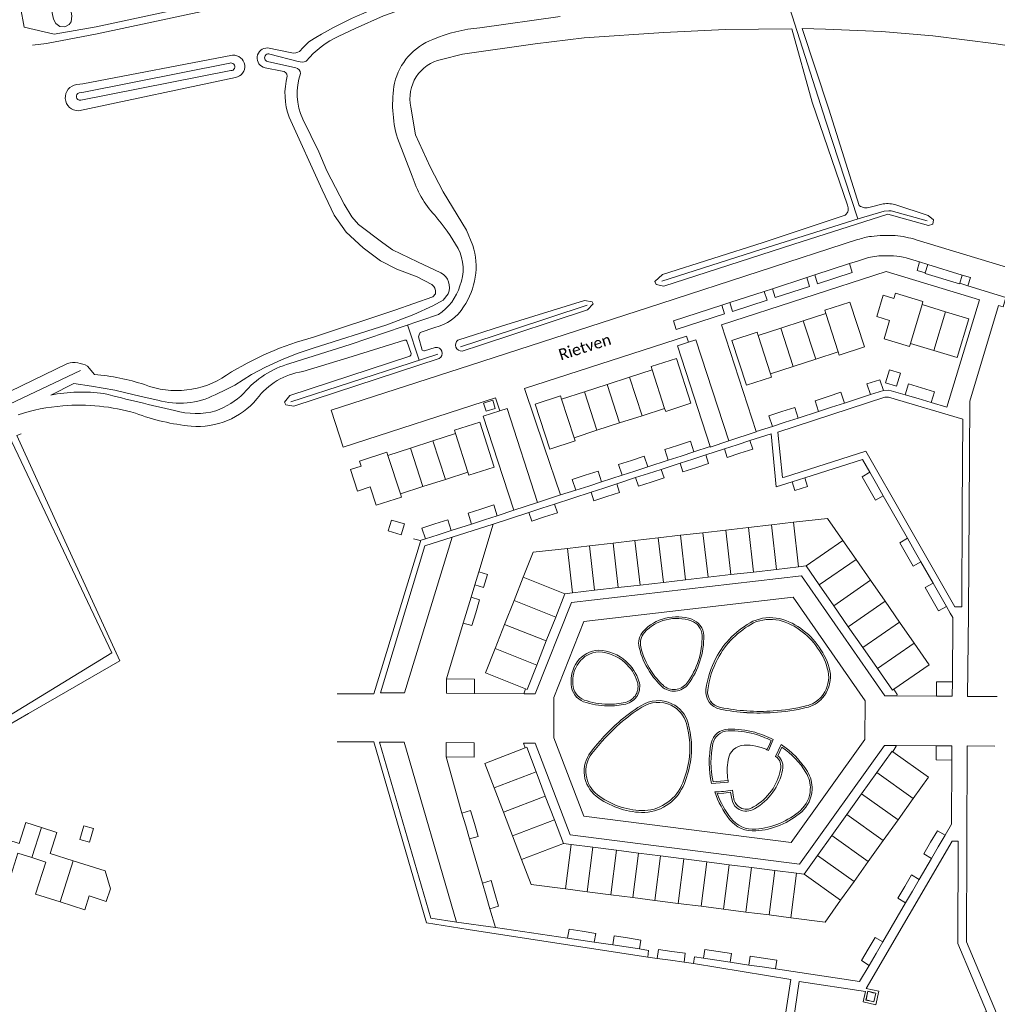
# Model space of a CAD drawing. Extents: x 177628 to 188968, y 384226 to 390673.
# Tile 51 of 256: x 181457 to 181675, y 385872 to 386091. Entities that reach past the tile are written whole.
import ezdxf

# ---------------------------------------------------------------- set-up
doc = ezdxf.new("R2010")
doc.units = 0
for name, color, linetype, lineweight in [('B01_T', 14, 'Continuous', 9), ('B02_T', 14, 'Continuous', 9), ('B07_D', 14, 'Continuous', 9), ('B14_F', 14, 'Continuous', 9), ('Q06_F', 253, 'BESCH', 9), ('T01_T', 253, 'Continuous', 9), ('T03_T', 253, 'Continuous', 9), ('T05_F', 253, 'Continuous', 9), ('T07_F', 253, 'Continuous', 9), ('T09_F', 253, 'Continuous', 9), ('T22_D', 253, 'Continuous', 9), ('V00_T', 8, 'Continuous', 9), ('W01_F', 253, 'Continuous', 9), ('Z06', 7, 'Continuous', 9)]:
    doc.layers.add(name, color=color, linetype=linetype, lineweight=lineweight)
doc.styles.add('Legend', font='calibri.ttf')
doc.linetypes.add('BESCH', pattern='A,2,[7,TOPOCAD.SHX,S=0.2,R=0,X=0,Y=0],2', length=4)

msp = doc.modelspace()

# ---------------------------------------------------------------- linework, layer by layer
at = {"layer": 'B01_T', "linetype": 'Continuous'}
for points in [[(181657.88, 386027.516), (181658.099, 386028.229), (181651.994, 386030.075), (181651.644, 386028.917), (181649.25, 386029.648), (181647.794, 386024.884), (181650.673, 386024.004), (181649.428, 386019.879), (181655.066, 386018.185), (181655.284, 386018.896)], [(181636.466, 386025.558), (181636.226, 386026.267), (181641.852, 386028.08), (181645.081, 386018.112), (181639.476, 386016.287), (181639.25, 386016.987)], [(181663.103, 386025.935), (181657.88, 386027.516)], [(181631.455, 386023.927), (181636.466, 386025.558)], [(181668.327, 386024.353), (181663.103, 386025.935)], [(181626.443, 386022.297), (181631.455, 386023.927)], [(181660.498, 386017.329), (181665.734, 386015.756), (181668.327, 386024.353)], [(181615.582, 386019.556), (181621.186, 386021.385), (181621.422, 386020.663)], [(181621.422, 386020.663), (181626.443, 386022.297)], [(181624.202, 386012.098), (181624.426, 386011.403), (181618.818, 386009.592), (181615.582, 386019.556)], [(181655.284, 386018.896), (181660.498, 386017.329)], [(181639.25, 386016.987), (181634.238, 386015.359)], [(181603.227, 386015.556), (181597.588, 386013.746), (181597.82, 386013.022)], [(181600.616, 386004.432), (181600.842, 386003.738), (181606.458, 386005.569), (181603.227, 386015.556)], [(181634.238, 386015.359), (181629.226, 386013.73)], [(181597.82, 386013.022), (181592.806, 386011.398)], [(181629.226, 386013.73), (181624.202, 386012.098)], [(181587.793, 386009.774), (181582.77, 386008.147)], [(181592.806, 386011.398), (181587.793, 386009.774)], [(181582.77, 386008.147), (181577.661, 386006.492)], [(181577.661, 386006.492), (181577.429, 386007.207), (181571.815, 386005.381), (181575.05, 385995.388), (181580.674, 385997.209), (181580.451, 385997.906)], [(181595.597, 386002.808), (181600.616, 386004.432)], [(181554.076, 385998.832), (181553.837, 385999.548), (181559.463, 386001.371), (181562.694, 385991.365), (181557.078, 385989.558), (181556.849, 385990.267)], [(181585.557, 385999.558), (181590.583, 386001.185)], [(181590.583, 386001.185), (181595.597, 386002.808)], [(181549.061, 385997.212), (181554.076, 385998.832)], [(181580.451, 385997.906), (181585.557, 385999.558)], [(181544.046, 385995.593), (181549.061, 385997.212)], [(181530.709, 385990.792), (181533.086, 385991.565), (181532.715, 385992.701), (181538.776, 385994.689), (181539.013, 385993.967)], [(181539.013, 385993.967), (181544.046, 385995.593)], [(181541.808, 385985.385), (181542.037, 385984.681), (181536.415, 385982.853), (181535.098, 385986.944), (181532.252, 385986.028), (181530.709, 385990.792)], [(181556.849, 385990.267), (181551.83, 385988.638)], [(181551.83, 385988.638), (181546.818, 385987.011)], [(181546.818, 385987.011), (181541.808, 385985.385)], [(181629.259, 385979.078), (181624.38, 385978.515)], [(181640.264, 385975.032), (181636.846, 385979.954), (181629.259, 385979.078)], [(181609.125, 385976.754), (181604.136, 385976.178)], [(181614.225, 385977.342), (181609.125, 385976.754)], [(181619.243, 385977.922), (181614.225, 385977.342)], [(181624.38, 385978.515), (181619.243, 385977.922)], [(181589.132, 385974.446), (181583.86, 385973.837)], [(181593.991, 385975.007), (181589.132, 385974.446)], [(181599.2, 385975.608), (181593.991, 385975.007)], [(181604.136, 385976.178), (181599.2, 385975.608)], [(181643.198, 385970.806), (181640.264, 385975.032)], [(181579.003, 385973.276), (181571.36, 385972.394), (181569.168, 385966.862)], [(181583.86, 385973.837), (181579.003, 385973.276)], [(181646.412, 385966.176), (181643.198, 385970.806)], [(181620.387, 385968.012), (181615.368, 385967.435)], [(181625.524, 385968.603), (181620.387, 385968.012)], [(181630.403, 385969.164), (181625.524, 385968.603)], [(181632.092, 385969.358), (181630.403, 385969.164)], [(181635.026, 385965.132), (181632.092, 385969.358)], [(181569.168, 385966.862), (181567.108, 385961.661)], [(181600.343, 385965.708), (181595.133, 385965.109)], [(181605.279, 385966.275), (181600.343, 385965.708)], [(181610.268, 385966.849), (181605.279, 385966.275)], [(181615.368, 385967.435), (181610.268, 385966.849)], [(181649.646, 385961.518), (181646.412, 385966.176)], [(181585.002, 385963.944), (181580.145, 385963.385)], [(181590.274, 385964.55), (181585.002, 385963.944)], [(181595.133, 385965.109), (181590.274, 385964.55)], [(181638.24, 385960.502), (181635.026, 385965.132)], [(181567.108, 385961.661), (181565, 385956.341)], [(181578.438, 385963.189), (181576.378, 385957.989)], [(181580.145, 385963.385), (181578.438, 385963.189)], [(181652.881, 385956.859), (181649.646, 385961.518)], [(181641.474, 385955.845), (181638.24, 385960.502)], [(181576.378, 385957.989), (181574.27, 385952.669)], [(181565, 385956.341), (181562.877, 385950.983)], [(181644.709, 385951.186), (181641.474, 385955.845)], [(181656.12, 385952.194), (181652.881, 385956.859)], [(181574.27, 385952.669), (181572.147, 385947.31)], [(181562.877, 385950.983), (181560.734, 385945.573), (181569.642, 385942.014)], [(181647.948, 385946.52), (181644.709, 385951.186)], [(181651.592, 385941.908), (181659.466, 385947.375), (181656.12, 385952.194)], [(181569.642, 385942.014), (181569.993, 385941.874), (181572.147, 385947.31)], [(181647.948, 385946.52), (181651.294, 385941.701), (181651.592, 385941.908)], [(181562.678, 385919.966), (181560.602, 385925.401), (181569.56, 385928.853)], [(181569.56, 385928.853), (181569.919, 385928.991), (181572.003, 385923.527)], [(181647.797, 385923.381), (181651.206, 385928.161), (181651.397, 385928.025)], [(181651.397, 385928.025), (181659.313, 385922.378), (181655.908, 385917.6)], [(181572.003, 385923.527), (181574.057, 385918.143)], [(181644.429, 385918.659), (181647.797, 385923.381)], [(181564.734, 385914.583), (181562.678, 385919.966)], [(181574.057, 385918.143), (181576.079, 385912.841)], [(181641.119, 385914.019), (181644.429, 385918.659)], [(181655.908, 385917.6), (181652.541, 385912.877)], [(181566.759, 385909.282), (181564.734, 385914.583)], [(181637.808, 385909.379), (181641.119, 385914.019)], [(181461.933, 385911.158), (181458.502, 385912.243), (181457.018, 385907.552), (181451.865, 385909.182)], [(181469.026, 385903.758), (181463.9, 385905.379), (181465.382, 385910.067), (181461.933, 385911.158)], [(181576.079, 385912.841), (181578.085, 385907.582)], [(181652.541, 385912.877), (181649.233, 385908.235)], [(181568.767, 385904.023), (181566.759, 385909.282)], [(181634.633, 385904.927), (181637.808, 385909.379)], [(181578.085, 385907.582), (181579.791, 385907.364)], [(181579.791, 385907.364), (181584.631, 385906.747)], [(181584.631, 385906.747), (181589.886, 385906.077)], [(181649.233, 385908.235), (181645.925, 385903.594)], [(181448.967, 385900.017), (181454.448, 385898.284), (181456.708, 385905.432), (181459.812, 385904.451)], [(181459.812, 385904.451), (181462.915, 385903.469), (181460.654, 385896.319), (181466.127, 385894.588)], [(181589.886, 385906.077), (181594.768, 385905.454)], [(181594.768, 385905.454), (181599.688, 385904.826)], [(181599.688, 385904.826), (181604.882, 385904.164)], [(181631.653, 385900.749), (181634.633, 385904.927)], [(181469.026, 385903.758), (181476.112, 385901.517), (181477.277, 385897.528), (181476.385, 385894.705), (181472.565, 385895.913), (181471.599, 385892.858), (181466.127, 385894.588)], [(181578.526, 385897.473), (181570.896, 385898.449), (181568.767, 385904.023)], [(181604.882, 385904.164), (181610.038, 385903.506)], [(181610.038, 385903.506), (181614.989, 385902.875)], [(181614.989, 385902.875), (181619.947, 385902.242)], [(181619.947, 385902.242), (181625.113, 385901.583)], [(181645.925, 385903.594), (181642.751, 385899.141)], [(181625.113, 385901.583), (181629.943, 385900.967)], [(181629.943, 385900.967), (181631.653, 385900.749)], [(181642.751, 385899.141), (181639.772, 385894.962)], [(181578.526, 385897.473), (181583.366, 385896.853)], [(181583.366, 385896.853), (181588.621, 385896.181)], [(181588.621, 385896.181), (181593.502, 385895.557)], [(181593.502, 385895.557), (181598.422, 385894.928)], [(181598.422, 385894.928), (181603.615, 385894.263)], [(181603.615, 385894.263), (181608.771, 385893.604)], [(181608.771, 385893.604), (181613.722, 385892.97)], [(181628.676, 385891.058), (181636.295, 385890.083), (181639.772, 385894.962)], [(181613.722, 385892.97), (181618.68, 385892.336)], [(181618.68, 385892.336), (181623.846, 385891.675)], [(181623.846, 385891.675), (181628.676, 385891.058)]]:
    msp.add_lwpolyline(points, dxfattribs=at)
at = {"layer": 'B02_T', "linetype": 'Continuous'}
for points in [[(181649.776, 386010.115), (181652.206, 386009.378), (181653.08, 386012.264), (181650.649, 386013), (181649.776, 386010.115)], [(181649.292, 386008.425), (181648.515, 386010.812), (181645.615, 386009.871)], [(181645.615, 386009.871), (181646.406, 386007.486)], [(181657.745, 386009.013), (181654.853, 386009.883), (181654.13, 386007.479)], [(181640.624, 386005.618), (181639.848, 386008.005), (181636.976, 386007.072)], [(181646.406, 386007.486), (181649.292, 386008.425)], [(181654.13, 386007.479), (181657.022, 386006.609)], [(181659.914, 386005.739), (181660.637, 386008.143), (181657.745, 386009.013)], [(181636.976, 386007.072), (181634.104, 386006.138), (181634.879, 386003.751)], [(181637.752, 386004.685), (181640.624, 386005.618)], [(181657.022, 386006.609), (181659.914, 386005.739)], [(181626.696, 386003.732), (181623.822, 386002.806), (181624.591, 386000.417)], [(181630.341, 386002.269), (181629.571, 386004.658), (181626.696, 386003.732)], [(181634.879, 386003.751), (181637.752, 386004.685)], [(181624.591, 386000.417), (181627.466, 386001.343)], [(181627.466, 386001.343), (181630.341, 386002.269)], [(181603.497, 385996.195), (181606.375, 385997.125), (181607.138, 385994.738)], [(181616.747, 385996.332), (181613.896, 385995.402)], [(181619.598, 385997.261), (181616.747, 385996.332)], [(181617.367, 385994.43), (181620.22, 385995.36), (181619.598, 385997.261)], [(181601.394, 385992.877), (181600.62, 385995.265), (181603.497, 385996.195)], [(181607.138, 385994.738), (181604.266, 385993.807)], [(181613.896, 385995.402), (181614.516, 385993.501), (181617.367, 385994.43)], [(181591.139, 385989.53), (181590.35, 385991.913), (181593.22, 385992.865)], [(181593.22, 385992.865), (181596.089, 385993.816), (181596.861, 385991.425)], [(181604.266, 385993.807), (181601.394, 385992.877)], [(181606.908, 385993.136), (181604.053, 385992.215)], [(181604.053, 385992.215), (181604.667, 385990.312), (181607.522, 385991.233)], [(181609.762, 385994.057), (181606.908, 385993.136)], [(181607.522, 385991.233), (181610.377, 385992.154), (181609.762, 385994.057)], [(181582.948, 385989.551), (181585.825, 385990.486), (181586.594, 385988.084)], [(181594, 385990.477), (181591.139, 385989.53)], [(181596.861, 385991.425), (181594, 385990.477)], [(181594.166, 385989.018), (181597.021, 385989.938)], [(181597.021, 385989.938), (181599.875, 385990.857)], [(181599.875, 385990.857), (181600.488, 385988.953), (181597.634, 385988.034)], [(181646.29, 385990.217), (181644.551, 385989.229), (181646.033, 385986.622)], [(181647.772, 385987.611), (181646.29, 385990.217)], [(181580.849, 385986.218), (181580.071, 385988.615), (181582.948, 385989.551)], [(181586.594, 385988.084), (181583.722, 385987.151)], [(181589.951, 385987.628), (181587.099, 385986.692)], [(181587.723, 385984.792), (181590.571, 385985.727), (181589.951, 385987.628)], [(181597.634, 385988.034), (181594.777, 385987.114), (181594.166, 385989.018)], [(181628.96, 385988.049), (181629.578, 385986.147), (181632.431, 385987.075), (181631.808, 385988.975)], [(181631.808, 385988.975), (181628.96, 385988.049)], [(181649.253, 385985.004), (181647.772, 385987.611)], [(181583.722, 385987.151), (181580.849, 385986.218)], [(181587.099, 385986.692), (181584.247, 385985.756)], [(181584.247, 385985.756), (181584.871, 385983.856), (181587.723, 385984.792)], [(181646.033, 385986.622), (181647.516, 385984.012), (181649.253, 385985.004)], [(181559.736, 385982.026), (181556.86, 385981.103), (181557.638, 385978.692)], [(181563.386, 385980.541), (181562.611, 385982.949), (181559.736, 385982.026)], [(181573.272, 385982.192), (181570.419, 385981.262)], [(181570.419, 385981.262), (181571.039, 385979.36), (181573.892, 385980.29)], [(181576.125, 385983.122), (181573.272, 385982.192)], [(181573.892, 385980.29), (181576.743, 385981.22), (181576.125, 385983.122)], [(181539.105, 385977.16), (181542.021, 385976.281), (181542.737, 385978.7), (181539.822, 385979.563), (181539.105, 385977.16)], [(181553.125, 385977.23), (181552.353, 385979.629), (181549.476, 385978.702)], [(181557.638, 385978.692), (181560.512, 385979.617)], [(181560.512, 385979.617), (181563.386, 385980.541)], [(181549.476, 385978.702), (181546.6, 385977.774), (181547.378, 385975.38)], [(181550.252, 385976.305), (181553.125, 385977.23)], [(181547.378, 385975.38), (181550.252, 385976.305)], [(181654.666, 385975.512), (181652.928, 385974.523), (181654.409, 385971.919)], [(181656.147, 385972.908), (181654.666, 385975.512)], [(181657.629, 385970.303), (181656.147, 385972.908)], [(181654.409, 385971.919), (181655.894, 385969.308), (181657.629, 385970.303)], [(181558.377, 385965.175), (181560.289, 385964.59), (181561.168, 385967.458), (181559.254, 385968.04)], [(181559.254, 385968.04), (181558.377, 385965.175)], [(181660.341, 385965.566), (181658.604, 385964.575), (181660.09, 385961.969)], [(181661.828, 385962.959), (181660.341, 385965.566)], [(181557.535, 385962.414), (181556.658, 385959.535)], [(181558.572, 385958.953), (181559.443, 385961.813), (181557.535, 385962.414)], [(181660.09, 385961.969), (181661.576, 385959.363), (181663.314, 385960.353)], [(181663.314, 385960.353), (181661.828, 385962.959)], [(181556.658, 385959.535), (181555.782, 385956.656)], [(181555.782, 385956.656), (181557.695, 385956.074), (181558.572, 385958.953)], [(181558.294, 385940.989), (181552.051, 385941.035), (181552.061, 385944.214)], [(181552.061, 385944.214), (181558.311, 385944.194), (181558.294, 385940.989)], [(181661.111, 385940.39), (181661.13, 385943.57), (181664.645, 385943.545)], [(181664.645, 385943.545), (181664.622, 385940.369), (181661.111, 385940.39)], [(181551.975, 385926.874), (181558.225, 385926.829), (181558.248, 385930.029), (181551.998, 385930.052), (181551.975, 385926.874)], [(181664.53, 385926.164), (181661.014, 385926.178), (181661.027, 385929.352)], [(181661.027, 385929.352), (181661.027, 385929.358), (181664.534, 385929.34), (181664.53, 385926.164)], [(181558.286, 385912.053), (181557.441, 385914.933), (181555.523, 385914.367)], [(181555.523, 385914.367), (181556.367, 385911.49)], [(181471.411, 385911.542), (181470.515, 385908.483), (181472.607, 385907.874), (181473.497, 385910.929), (181471.411, 385911.542)], [(181556.367, 385911.49), (181557.212, 385908.613)], [(181557.212, 385908.613), (181559.131, 385909.176), (181558.286, 385912.053)], [(181663.025, 385909.427), (181661.3, 385910.44), (181659.78, 385907.852)], [(181661.505, 385906.839), (181663.025, 385909.427)], [(181659.78, 385907.852), (181658.262, 385905.266), (181659.986, 385904.251)], [(181659.986, 385904.251), (181661.505, 385906.839)], [(181657.268, 385899.564), (181655.543, 385900.576), (181654.024, 385897.987)], [(181562.828, 385896.477), (181561.982, 385899.361), (181560.066, 385898.788)], [(181560.066, 385898.788), (181560.908, 385895.915)], [(181654.024, 385897.987), (181652.507, 385895.401), (181654.231, 385894.387)], [(181655.75, 385896.976), (181657.268, 385899.564)], [(181560.908, 385895.915), (181561.751, 385893.041)], [(181561.751, 385893.041), (181563.67, 385893.604), (181562.828, 385896.477)], [(181654.231, 385894.387), (181655.75, 385896.976)], [(181582.285, 385888.046), (181579.344, 385888.505), (181578.988, 385886.536)], [(181584.964, 385885.603), (181585.273, 385887.579), (181582.285, 385888.046)], [(181592.357, 385886.557), (181589.394, 385887.008), (181589.088, 385885.032)], [(181578.988, 385886.536), (181581.976, 385886.069)], [(181581.976, 385886.069), (181584.964, 385885.603)], [(181589.088, 385885.032), (181592.057, 385884.58)], [(181592.057, 385884.58), (181595.025, 385884.129)], [(181595.025, 385884.129), (181595.326, 385886.106), (181592.357, 385886.557)], [(181649.174, 385885.685), (181647.448, 385886.696), (181645.919, 385884.084)], [(181647.644, 385883.073), (181649.174, 385885.685)], [(181602.229, 385883.576), (181599.262, 385883.995), (181598.976, 385882.015)], [(181604.924, 385881.177), (181605.203, 385883.157), (181602.229, 385883.576)], [(181612.519, 385883.577), (181609.555, 385884.025), (181609.251, 385882.048)], [(181615.189, 385881.151), (181615.488, 385883.129), (181612.519, 385883.577)], [(181622.581, 385882.078), (181619.618, 385882.521), (181619.314, 385880.544)], [(181645.919, 385884.084), (181644.416, 385881.518), (181646.115, 385880.462)], [(181646.115, 385880.462), (181647.644, 385883.073)], [(181598.976, 385882.015), (181601.95, 385881.596)], [(181601.95, 385881.596), (181604.924, 385881.177)], [(181609.251, 385882.048), (181612.22, 385881.6)], [(181612.22, 385881.6), (181615.189, 385881.151)], [(181619.314, 385880.544), (181622.285, 385880.1)], [(181625.256, 385879.655), (181625.552, 385881.633), (181622.581, 385882.078)], [(181622.285, 385880.1), (181625.256, 385879.655)], [(181645.835, 385874.687), (181646.973, 385874.385), (181647.63, 385874.289), (181647.194, 385872.33), (181646.568, 385872.528), (181645.397, 385872.731), (181645.835, 385874.687)], [(181645.421, 385872.763), (181645.853, 385874.697), (181647.619, 385874.298), (181647.194, 385872.375), (181645.421, 385872.763)]]:
    msp.add_lwpolyline(points, dxfattribs=at)
at = {"layer": 'B07_D', "linetype": 'Continuous'}
for points in [[(181657.88, 386027.516), (181655.284, 386018.896)], [(181636.466, 386025.558), (181639.25, 386016.987)], [(181663.103, 386025.935), (181660.498, 386017.329)], [(181631.455, 386023.927), (181634.238, 386015.359)], [(181621.422, 386020.663), (181624.202, 386012.098)], [(181626.443, 386022.297), (181629.226, 386013.73)], [(181597.82, 386013.022), (181600.616, 386004.432)], [(181587.793, 386009.774), (181590.583, 386001.185)], [(181592.806, 386011.398), (181595.597, 386002.808)], [(181582.77, 386008.147), (181585.557, 385999.558)], [(181577.661, 386006.492), (181580.451, 385997.906)], [(181554.076, 385998.832), (181556.849, 385990.267)], [(181549.061, 385997.212), (181551.83, 385988.638)], [(181544.046, 385995.593), (181546.818, 385987.011)], [(181539.013, 385993.967), (181541.808, 385985.385)], [(181629.259, 385979.078), (181630.403, 385969.164)], [(181609.125, 385976.754), (181610.268, 385966.849)], [(181614.225, 385977.342), (181615.368, 385967.435)], [(181619.243, 385977.922), (181620.387, 385968.012)], [(181624.38, 385978.515), (181625.524, 385968.603)], [(181589.132, 385974.446), (181590.274, 385964.55)], [(181593.991, 385975.007), (181595.133, 385965.109)], [(181599.2, 385975.608), (181600.343, 385965.708)], [(181604.136, 385976.178), (181605.279, 385966.275)], [(181640.264, 385975.032), (181632.092, 385969.358)], [(181579.003, 385973.276), (181580.145, 385963.385)], [(181583.86, 385973.837), (181585.002, 385963.944)], [(181643.198, 385970.806), (181635.026, 385965.132)], [(181569.168, 385966.862), (181578.438, 385963.189)], [(181646.412, 385966.176), (181638.24, 385960.502)], [(181567.108, 385961.661), (181576.378, 385957.989)], [(181649.646, 385961.518), (181641.474, 385955.845)], [(181565, 385956.341), (181574.27, 385952.669)], [(181652.881, 385956.859), (181644.709, 385951.186)], [(181562.877, 385950.983), (181572.147, 385947.31)], [(181656.12, 385952.194), (181647.948, 385946.52)], [(181562.678, 385919.966), (181572.003, 385923.527)], [(181655.908, 385917.6), (181647.797, 385923.381)], [(181564.734, 385914.583), (181574.057, 385918.143)], [(181652.541, 385912.877), (181644.429, 385918.659)], [(181649.233, 385908.235), (181641.119, 385914.019)], [(181461.933, 385911.158), (181459.812, 385904.451)], [(181566.759, 385909.282), (181576.079, 385912.841)], [(181645.925, 385903.594), (181637.808, 385909.379)], [(181568.767, 385904.023), (181578.085, 385907.582)], [(181578.526, 385897.473), (181579.791, 385907.364)], [(181583.366, 385896.853), (181584.631, 385906.747)], [(181588.621, 385896.181), (181589.886, 385906.077)], [(181593.502, 385895.557), (181594.768, 385905.454)], [(181598.422, 385894.928), (181599.688, 385904.826)], [(181642.751, 385899.141), (181634.633, 385904.927)], [(181469.026, 385903.758), (181466.127, 385894.588)], [(181603.615, 385894.263), (181604.882, 385904.164)], [(181608.771, 385893.604), (181610.038, 385903.506)], [(181613.722, 385892.97), (181614.989, 385902.875)], [(181618.68, 385892.336), (181619.947, 385902.242)], [(181623.846, 385891.675), (181625.113, 385901.583)], [(181628.676, 385891.058), (181629.943, 385900.967)], [(181639.772, 385894.962), (181631.653, 385900.749)]]:
    msp.add_lwpolyline(points, dxfattribs=at)
at = {"layer": 'B14_F', "linetype": 'Continuous'}
msp.add_lwpolyline([(181560.326, 386005.618), (181562.355, 386006.247), (181562.925, 386004.411), (181560.896, 386003.782), (181560.326, 386005.618)], dxfattribs=at)
at = {"layer": 'Q06_F', "linetype": 'BESCH'}
msp.add_lwpolyline([(181457.432, 385998.78), (181456.496, 385998.371), (181465.161, 385979.345), (181479.357, 385948.231), (181459.043, 385936.494), (181438.31, 385924.526), (181410.055, 385908.279), (181405.304, 385910.129), (181396.776, 385927.937), (181389.384, 385943.548), (181378.108, 385966.81), (181377.107, 385966.36)], dxfattribs=at)
at = {"layer": 'T01_T', "linetype": 'Continuous'}
for points in [[(181569.325, 385940.931), (181558.294, 385940.989)], [(181652.305, 385940.458), (181661.111, 385940.39)], [(181623.721, 385928.249), (181624.794, 385930.698)], [(181620.88, 385929.279), (181622.054, 385928.964), (181623.201, 385928.563), (181623.304, 385928.492), (181623.376, 385928.408)], [(181624.293, 385930.487), (181623.846, 385929.43), (181623.376, 385928.408)], [(181623.376, 385928.408), (181623.721, 385928.249)], [(181626.516, 385929.637), (181625.316, 385926.964)], [(181626.7, 385929.038), (181625.828, 385927.129)], [(181661.027, 385929.352), (181652.23, 385929.389)], [(181611.061, 385920.914), (181612.934, 385921.054), (181614.782, 385921.268)], [(181614.714, 385921.638), (181613.047, 385921.453), (181611.384, 385921.323)], [(181614.782, 385921.268), (181614.714, 385921.638)], [(181615.706, 385916.946), (181615.473, 385917.881), (181615.301, 385918.997), (181613.79, 385918.805), (181612.297, 385918.706)], [(181616.078, 385917.188), (181615.832, 385918.339), (181615.684, 385919.441)]]:
    msp.add_lwpolyline(points, dxfattribs=at)
for centre, radius, start, end in [((181602.978, 385948.392), 9.587, 102.88675, 138.22702), ((181603.093, 385948.226), 9.41, 103.26089, 137.90557), ((181603.328, 385947.577), 10.461, 71.43808, 103.7589), ((181603.325, 385947.793), 9.886, 71.04058, 103.99186), ((181605.39, 385953.761), 3.571, 2.11026, 71.2563), ((181605.387, 385953.756), 3.948, 2.20556, 71.21658), ((181628.82, 385940.531), 18.609, 117.38879, 135.60001), ((181624.143, 385948.09), 9.769, 78.09069, 113.42664), ((181624.111, 385948.238), 9.239, 77.73382, 113.69536), ((181623.144, 385944.875), 12.733, 50.62867, 76.69631), ((181622.88, 385944.353), 13.694, 51.20215, 76.14431), ((181598.699, 385952.186), 3.868, 137.91006, 194.23057), ((181630.589, 385938.239), 21.085, 118.90363, 134.53238), ((181621.581, 385942.182), 15.815, 31.59519, 52.44027), ((181621.526, 385942.097), 16.305, 31.75529, 52.46329), ((181598.718, 385952.179), 3.513, 137.91003, 194.11823), ((181591.654, 385953.592), 17.307, 342.20946, 0.99384), ((181591.927, 385953.594), 17.407, 341.93776, 1.03309), ((181628.198, 385940.51), 18.185, 134.18241, 152.73079), ((181627.855, 385940.752), 17.377, 133.91523, 152.97431), ((181586.205, 385944.47), 6.156, 92.14551, 144.75189), ((181585.448, 385940.754), 9.882, 48.27867, 86.94106), ((181611.461, 385955.144), 16.969, 193.32009, 213.03047), ((181611.446, 385955.162), 16.586, 193.38555, 213.12542), ((181624.946, 385943.507), 12.27, 8.09298, 34.55906), ((181624.277, 385943.212), 13.388, 8.81802, 33.89529), ((181586.201, 385944.5), 5.747, 92.44459, 144.95979), ((181585.437, 385940.689), 9.566, 48.54939, 86.89271), ((181585.002, 385940.416), 10.431, 18.5058, 47.6891), ((181592.272, 385953.265), 16.618, 323.13587, 342.63213), ((181592.35, 385953.186), 16.881, 323.17041, 342.80948), ((181631.053, 385938.901), 21.461, 152.40573, 172.01354), ((181630.911, 385938.975), 20.908, 152.44064, 172.18086), ((181586.841, 385943.82), 7.052, 143.41926, 186.84098), ((181586.884, 385943.79), 6.716, 143.35121, 186.46439), ((181585.299, 385940.637), 9.697, 17.89966, 48.14238), ((181611.619, 385954.865), 16.573, 211.9401, 226.69177), ((181591.074, 385942.533), 4.002, 282.99687, 17.35844), ((181611.905, 385955.117), 17.328, 212.15411, 226.58034), ((181630.187, 385944.704), 6.927, 319.81142, 4.38767), ((181630.085, 385944.81), 7.436, 319.52129, 3.49818), ((181584.037, 385943.092), 4.199, 181.52887, 249.87403), ((181584.05, 385943.122), 3.84, 181.31603, 249.68832), ((181591.082, 385942.52), 3.616, 282.98447, 17.65674), ((181602.685, 385945.468), 3.982, 227.51624, 322.92369), ((181602.688, 385945.462), 3.604, 227.46978, 323.04151), ((181613.687, 385941.359), 3.921, 172.31433, 259.76373), ((181613.733, 385941.371), 3.565, 172.77321, 259.21078), ((181588.27, 385955.393), 16.816, 250.71738, 268.85851), ((181599.179, 385932.343), 7.049, 64.34835, 123.30508), ((181630.554, 385944.6), 6.582, 283.28654, 318.43827), ((181630.614, 385944.453), 6.802, 282.85718, 318.91162), ((181588.404, 385956.253), 18.064, 251.23281, 268.47544), ((181588.152, 385955.027), 16.834, 269.2196, 283.12227), ((181588.205, 385955.057), 16.479, 269.06091, 282.93601), ((181616.618, 385904.396), 39.99, 122.20135, 130.98059), ((181615.442, 385906.057), 37.571, 122.02453, 131.28452), ((181599.171, 385932.347), 6.655, 64.35051, 123.28579), ((181599.225, 385932.519), 6.476, 15.66649, 64.12132), ((181599.228, 385932.531), 6.858, 15.6054, 64.03964), ((181621.425, 385977.783), 41.156, 258.17358, 266.43535), ((181621.217, 385977.836), 40.789, 258.47272, 266.77159), ((181621.475, 385983.568), 46.593, 274.07585, 283.13959), ((181621.855, 385981.382), 44.754, 273.77126, 283.26963), ((181621.683, 385986.109), 49.483, 266.73689, 273.61076), ((181621.965, 385973.507), 36.523, 265.21724, 274.43119), ((181621.727, 385899.204), 47.261, 131.52837, 142.66149), ((181621.817, 385898.955), 47.113, 131.4118, 142.49079), ((181586.583, 385928.849), 19.64, 351.23647, 16.01543), ((181586.793, 385928.87), 19.82, 351.07189, 16.12899), ((181614.821, 385929.09), 3.933, 91.2087, 167.91851), ((181615.269, 385911.644), 21.384, 75.43115, 91.42263), ((181614.346, 385910.385), 22.842, 62.78025, 73.98433), ((181631.647, 385925.611), 21.115, 168.24328, 192.85179), ((181615.503, 385913.058), 19.903, 32.02517, 56.40333), ((181616.73, 385914.209), 17.869, 30.93587, 56.08542), ((181589.635, 385923.638), 6.926, 142.34366, 187.53695), ((181589.517, 385923.69), 6.43, 142.07822, 187.947), ((181583.848, 385929.592), 22.459, 336.0246, 350.42682), ((181584.423, 385929.379), 22.241, 335.89883, 350.72372), ((181589.729, 385923.653), 7.022, 187.55807, 232.05198), ((181589.78, 385923.678), 6.69, 187.53438, 231.755), ((181626.394, 385919.929), 6.64, 357.26505, 31.46931), ((181626.126, 385919.869), 7.287, 357.73093, 30.92246), ((181595.874, 385924.34), 9.337, 301.57031, 335.48584), ((181595.668, 385924.456), 9.967, 302.18106, 335.33336), ((181626.558, 385919.812), 6.471, 311.48983, 358.22554), ((181595.478, 385930.936), 16.302, 231.86104, 251.01079), ((181595.8, 385931.764), 16.769, 232.70517, 250.86198), ((181631.916, 385925.939), 21.288, 198.84511, 217.55794), ((181632.157, 385926.17), 21.216, 200.59764, 217.63727), ((181626.439, 385919.853), 6.973, 311.97612, 357.75655), ((181596.032, 385931.511), 17.029, 249.87905, 268.21349), ((181595.944, 385931.111), 16.203, 249.6226, 268.44051), ((181595.78, 385924.054), 9.567, 268.32899, 302.89727), ((181595.805, 385923.972), 9.063, 268.09278, 303.161), ((181620.328, 385917.03), 6.268, 217.50531, 274.99431), ((181619.572, 385927.799), 17.082, 292.82072, 311.29636), ((181619.608, 385927.793), 17.446, 292.71465, 311.21382), ((181620.351, 385917.125), 6.747, 218.08956, 274.69476), ((181619.796, 385927.117), 16.367, 273.77575, 293.02186), ((181620.038, 385926.074), 15.697, 273.15941, 293.69105)]:
    msp.add_arc(centre, radius, start, end, dxfattribs=at)
at = {"layer": 'T01_T', "linetype": 'Continuous', "extrusion": (0, 0, -1)}
for centre, radius, start, end in [((-181614.837, 385929.089), 3.558, 12.43863, 88.74782), ((-181615.261, 385911.708), 20.944, 88.62594, 104.62956), ((-181615.558, 385913.944), 18.708, 105.48112, 117.8363), ((-181631.324, 385925.64), 20.402, 347.78253, 11.922), ((-181618.492, 385925.723), 3.769, 6.69389, 87.47094), ((-181618.646, 385917.691), 11.802, 88.44552, 100.91094), ((-181623.659, 385924.664), 2.834, 125.77009, 192.89526), ((-181623.621, 385924.65), 3.319, 131.67172, 192.55729), ((-181627.078, 385923.804), 12.552, 350.06109, 10.82543), ((-181613.482, 385926.859), 13.245, 192.32389, 214.68836), ((-181613.787, 385926.728), 13.37, 192.08686, 215.30845), ((-181610.84, 385949.149), 30.1, 260.73853, 268.22884), ((-181614.022, 385926.752), 12.742, 215.67562, 240.00096), ((-181614.154, 385926.63), 13.015, 215.89082, 240.33262), ((-181618.559, 385917.845), 2.991, 297.44619, 342.50095), ((-181618.847, 385918.114), 2.919, 299.54752, 341.51503), ((-181618.779, 385918.117), 3.335, 236.98684, 298.65434), ((-181618.786, 385918.032), 2.818, 235.22897, 299.28741)]:
    msp.add_arc(centre, radius, start, end, dxfattribs=at)
at = {"layer": 'T03_T', "linetype": 'Continuous'}
for points in [[(181640.624, 386005.618), (181646.406, 386007.486)], [(181649.292, 386008.425), (181650.503, 386008.501), (181654.13, 386007.479)], [(181630.341, 386002.269), (181634.879, 386003.751)], [(181628.96, 385988.049), (181625.452, 385986.937), (181624.291, 385998.756), (181619.598, 385997.261)], [(181620.969, 385999.254), (181624.591, 386000.417)], [(181607.138, 385994.738), (181610.728, 385995.911)], [(181609.762, 385994.057), (181613.896, 385995.402)], [(181599.875, 385990.857), (181604.053, 385992.215)], [(181646.29, 385990.217), (181644.649, 385993.084), (181631.808, 385988.975)], [(181589.951, 385987.628), (181594.166, 385989.018)], [(181576.125, 385983.122), (181584.247, 385985.756)], [(181654.666, 385975.512), (181649.253, 385985.004)], [(181570.419, 385981.262), (181562.47, 385978.671), (181559.254, 385968.04)], [(181660.341, 385965.566), (181657.629, 385970.303)], [(181558.377, 385965.175), (181557.535, 385962.414)], [(181664.175, 385958.847), (181663.314, 385960.353)], [(181664.645, 385943.545), (181664.73, 385957.875), (181664.175, 385958.847)], [(181555.782, 385956.656), (181552.061, 385944.214)], [(181569.642, 385942.014), (181569.336, 385941.145), (181569.325, 385940.931)], [(181652.305, 385940.458), (181652.375, 385940.785), (181651.592, 385941.908)], [(181569.187, 385929.943), (181569.56, 385928.853)], [(181652.23, 385929.389), (181651.397, 385928.025)], [(181551.975, 385926.874), (181555.523, 385914.367)], [(181663.025, 385909.427), (181664.441, 385911.91), (181664.53, 385926.164)], [(181557.212, 385908.613), (181560.066, 385898.788)], [(181659.986, 385904.251), (181657.268, 385899.564)], [(181654.231, 385894.387), (181649.174, 385885.685)], [(181561.751, 385893.041), (181562.963, 385888.894)], [(181562.963, 385888.894), (181578.988, 385886.536)], [(181589.088, 385885.032), (181584.964, 385885.603)], [(181595.025, 385884.129), (181597.046, 385883.797), (181596.855, 385882.311), (181598.976, 385882.015)], [(181604.924, 385881.177), (181607.028, 385880.877), (181607.238, 385882.377), (181609.251, 385882.048)], [(181619.314, 385880.544), (181615.189, 385881.151)], [(181625.256, 385879.655), (181644.005, 385876.886), (181646.115, 385880.462)]]:
    msp.add_lwpolyline(points, dxfattribs=at)
at = {"layer": 'T05_F', "linetype": 'Continuous'}
for points in [[(181580.849, 385986.218), (181577.45, 385985.153), (181573.794, 385995.887)], [(181563.464, 385992.659), (181567.06, 385981.813)], [(181601.394, 385992.877), (181596.861, 385991.425)], [(181591.139, 385989.53), (181586.594, 385988.084)], [(181567.06, 385981.813), (181563.386, 385980.541)], [(181557.638, 385978.692), (181553.125, 385977.23)], [(181546.192, 385974.992), (181544.758, 385975.405)], [(181547.378, 385975.38), (181546.192, 385974.992)]]:
    msp.add_lwpolyline(points, dxfattribs=at)
at = {"layer": 'T07_F', "linetype": 'Continuous'}
for points in [[(181643.58, 386046.612), (181636.459, 386068.334), (181628.389, 386093.654)], [(181599.997, 386032.745), (181622.046, 386039.805), (181643.668, 386046.64), (181649.448, 386048.344), (181650.511, 386048.409), (181651.043, 386048.385), (181659.029, 386046.144)], [(181555.201, 386018.135), (181566.749, 386021.915), (181583.346, 386027.393)], [(181546.015, 386015.127), (181543.421, 386022.99)], [(181517.42, 386005.917), (181544.003, 386014.469), (181550.131, 386016.475)], [(181470.626, 386012.884), (181451.941, 386004.046)], [(181477.622, 385950.028), (181451.941, 386004.046)], [(181411.784, 385909.749), (181477.622, 385950.028)]]:
    msp.add_lwpolyline(points, dxfattribs=at)
at = {"layer": 'T09_F', "linetype": 'Continuous'}
for points in [[(181461.842, 386262.824), (181462.798, 386263.313), (181463.931, 386263.504), (181464.73, 386262.594), (181465.587, 386260.229), (181463.625, 386120.638), (181468.743, 386091.765), (181468.576, 386090.471), (181468.08, 386089.859), (181467.146, 386089.383), (181466.07, 386089.457), (181465.132, 386090.118), (181464.636, 386091.042), (181458.714, 386118.917)], [(181641.3, 386049.667), (181633.421, 386072.558), (181628.909, 386088.932), (181614.059, 386088.726), (181600.438, 386088.115), (181582.688, 386086.918), (181571.785, 386085.582), (181555.609, 386083.269), (181550.936, 386082.099)], [(181687.295, 386083.54), (181674.385, 386085.54), (181660.253, 386087.324), (181648.849, 386088.296), (181636.433, 386088.862), (181631.212, 386088.966), (181637.119, 386071.022), (181643.92, 386049.575)], [(181512.271, 386084.643), (181517.678, 386083.53)], [(181469.818, 386076.485), (181471.148, 386076.697), (181504.495, 386083.021)], [(181515.527, 386079.484), (181511.696, 386080.242)], [(181505.128, 386078.073), (181470.215, 386070.646)], [(181544.16, 386071.501), (181545.203, 386065.288), (181548.442, 386058.202), (181551.315, 386052.61), (181556.496, 386044.132), (181557.952, 386040.718)], [(181549.072, 386029.276), (181549.601, 386029.943), (181549.608, 386030.662), (181549.5, 386031.169), (181549.27, 386031.572), (181548.834, 386031.969), (181545.565, 386033.688), (181541.001, 386035.44), (181537.355, 386037.296), (181533.515, 386040.161), (181529.756, 386043.639), (181527.11, 386047.445), (181524.421, 386053.056), (181517.071, 386069.277)], [(181651.813, 386049.773), (181659.239, 386047.394), (181660.454, 386046.369), (181660.298, 386045.446), (181659.291, 386045.16), (181650.311, 386047.635), (181629.361, 386040.978), (181600.461, 386031.597), (181598.745, 386032.029), (181598.468, 386032.694), (181600.104, 386034.259), (181622.501, 386041.38), (181640.783, 386047.471)], [(181646.336, 386049.21), (181648.909, 386049.884)], [(181522.489, 386020.258), (181540.602, 386026.291), (181549.072, 386029.276)], [(181554.632, 386019.598), (181564.342, 386022.703), (181582.76, 386028.442), (181584.517, 386028.169), (181584.703, 386027.681), (181583.435, 386026.399), (181559.632, 386018.524), (181555.567, 386017.194)], [(181549.459, 386022.423), (181546.183, 386021.302), (181545.969, 386020.768), (181545.877, 386020.387), (181546.698, 386017.379), (181547.059, 386017.207), (181547.152, 386017.206), (181549.587, 386017.985)], [(181550.472, 386015.526), (181518.072, 386004.923), (181516.308, 386005.214), (181516.034, 386005.85), (181517.204, 386007.272), (181543.946, 386016.038), (181544.171, 386016.292), (181544.213, 386016.649), (181543.262, 386019.39), (181543.068, 386019.629), (181542.734, 386019.643), (181530.107, 386015.715), (181520.103, 386012.621)], [(181467.748, 386014.441), (181447.165, 386004.463), (181402.501, 385983)], [(181473.763, 386011.966), (181472.205, 386013.83)]]:
    msp.add_lwpolyline(points, dxfattribs=at)
at = {"layer": 'T09_F', "linetype": 'Continuous', "extrusion": (0, 0, -1)}
for centre, radius, start, end in [((-181567.776, 386011.88), 87.431, 58.19589, 73.93502), ((-181531.205, 386074.481), 15.078, 38.42177, 50.91129), ((-181512.168, 386082.418), 2.227, 282.22525, 92.66206), ((-181504.694, 386080.532), 2.497, 85.42635, 259.99309), ((-181531.186, 386074.502), 15.052, 339.6865, 14.87046), ((-181470.18, 386073.577), 2.931, 269.31333, 82.90743), ((-181650.142, 386044.111), 5.903, 77.93874, 106.43918), ((-181542.721, 386036.027), 15.937, 162.88264, 214.31613), ((-181547.183, 386032.366), 10.201, 211.45772, 257.10502), ((-181539.685, 385954.325), 68.139, 57.55565, 75.3823), ((-181555.42, 386018.521), 1.335, 263.67165, 53.82274), ((-181470.165, 385965.58), 46.526, 94.43542, 108.43417), ((-181496.773, 386017.556), 17.139, 220.0739, 275.00418), ((-181499.686, 386047.76), 47.483, 275.32703, 290.7572)]:
    msp.add_arc(centre, radius, start, end, dxfattribs=at)
at = {"layer": 'T09_F', "linetype": 'Continuous'}
for centre, radius, start, end in [((181517.959, 386086.767), 3.249, 265.04124, 296.17385), ((181552.81, 386073.436), 8.864, 102.20582, 192.60726), ((181515.502, 386078.347), 1.138, 0.92435, 88.71611), ((181639.688, 386048.888), 1.791, 307.70381, 25.80061), ((181645.46, 386051.593), 2.538, 232.63827, 290.17961), ((181549.819, 386016.68), 1.326, 299.52242, 100.06543), ((181469.204, 386008.499), 6.118, 60.62229, 103.76593), ((181491.986, 386028.226), 19.827, 248.98843, 304.19952), ((181522.167, 385997.559), 15.202, 97.8049, 143.87484), ((181470.346, 385960.476), 44.671, 73.73431, 94.7127), ((181469.411, 385966.385), 38.708, 94.05161, 109.03579)]:
    msp.add_arc(centre, radius, start, end, dxfattribs=at)
at = {"layer": 'T22_D', "linetype": 'Continuous'}
msp.add_lwpolyline([(181526.412, 386004.059), (181529.099, 385995.764)], dxfattribs=at)
at = {"layer": 'V00_T', "linetype": 'Continuous'}
for points in [[(181589.493, 386112.37), (181546.287, 386104.327), (181525.923, 386100.345), (181509.372, 386096.991), (181474.103, 386089.357), (181464.785, 386087.732), (181458.114, 386089.248), (181457.257, 386093.724), (181457.691, 386110.254), (181458.346, 386161.551), (181458.295, 386186.083), (181458.453, 386201.906)], [(181459.934, 386085.24), (181463.068, 386085.611), (181474.349, 386087.778), (181509.792, 386095.415), (181526.264, 386098.76), (181546.744, 386102.771), (181590.731, 386110.941)], [(181643.562, 386042.006), (181599.786, 386027.787), (181557.382, 386014.053), (181526.412, 386004.059)], [(181676.53, 386029.131), (181678.362, 386035.339), (181656.583, 386041.962)], [(181657.358, 386037.026), (181654.349, 386037.959)], [(181634.062, 386034.131), (181634.656, 386032.165), (181642.339, 386034.662), (181641.723, 386036.642)], [(181641.723, 386036.642), (181634.062, 386034.131)], [(181645.062, 386037.725), (181643.528, 386037.221), (181641.723, 386036.642)], [(181657.358, 386037.026), (181656.796, 386035.139), (181658.597, 386034.582)], [(181659.166, 386036.465), (181657.358, 386037.026)], [(181658.597, 386034.582), (181659.166, 386036.465)], [(181666.82, 386034.09), (181659.166, 386036.465)], [(181620.969, 385999.254), (181613.268, 386022.996), (181649.922, 386034.888), (181670.69, 386028.603), (181663.411, 386004.687), (181659.914, 386005.739)], [(181632.236, 386033.556), (181634.062, 386034.131)], [(181658.597, 386034.582), (181658.559, 386034.455), (181666.238, 386032.139), (181666.279, 386032.277)], [(181666.82, 386034.09), (181666.279, 386032.277)], [(181668.104, 386031.73), (181668.655, 386033.553), (181666.82, 386034.09)], [(181624.599, 386031.056), (181625.217, 386029.076), (181632.852, 386031.591), (181632.236, 386033.556)], [(181632.236, 386033.556), (181624.599, 386031.056)], [(181666.279, 386032.277), (181668.104, 386031.73)], [(181676.53, 386029.131), (181668.089, 386031.681), (181668.104, 386031.73)], [(181615.129, 386027.98), (181615.724, 386026.01), (181623.432, 386028.52), (181622.794, 386030.476)], [(181622.794, 386030.476), (181615.129, 386027.98)], [(181622.794, 386030.476), (181624.599, 386031.056)], [(181602.556, 386023.923), (181603.19, 386021.973), (181613.938, 386025.468), (181613.304, 386027.418)], [(181613.304, 386027.418), (181602.556, 386023.923)], [(181613.304, 386027.418), (181615.129, 386027.98)], [(181676.53, 386029.131), (181675.907, 386027.02), (181674.924, 386027.3), (181668.5, 386006.063), (181668.338, 385982.077), (181668.205, 385958.763)], [(181573.794, 385995.887), (181569.445, 386008.821), (181605.496, 386020.481), (181605.922, 386019.156)], [(181605.922, 386019.156), (181603.466, 386018.375), (181610.728, 385995.911)], [(181605.922, 386019.156), (181607.561, 386019.659), (181614.873, 385997.178)], [(181529.099, 385995.764), (181563.009, 386006.743), (181563.931, 386003.884)], [(181666.707, 385960.271), (181665.161, 385960.277), (181654.19, 385979.498), (181645.393, 385994.901), (181627.318, 385989.098), (181626.812, 385989.054), (181625.786, 385999.155), (181649.612, 386006.931), (181650.453, 386006.952), (181666.971, 386002.064), (181666.821, 385981.943), (181666.707, 385960.271)], [(181563.931, 386003.884), (181560.224, 386002.672), (181563.464, 385992.659)], [(181565.573, 386004.413), (181563.931, 386003.884)], [(181572.315, 385983.508), (181565.573, 386004.413)], [(181614.873, 385997.178), (181620.991, 385999.186)], [(181620.991, 385999.186), (181620.969, 385999.254)], [(181614.873, 385997.178), (181610.756, 385995.826)], [(181610.728, 385995.911), (181610.756, 385995.826)], [(181567.06, 385981.813), (181572.315, 385983.508)], [(181572.315, 385983.508), (181577.45, 385985.153)], [(181553.361, 385975.801), (181562.47, 385978.671)], [(181527.733, 385940.867), (181535.941, 385940.89), (181546.29, 385974.787), (181546.192, 385974.992)], [(181537.41, 385941.13), (181542.757, 385941.108), (181553.361, 385975.801)], [(181553.361, 385975.801), (181547.28, 385973.829), (181537.41, 385941.13)], [(181652.305, 385940.458), (181649.611, 385940.459), (181631.074, 385967.169), (181579.907, 385961.263), (181571.833, 385940.912), (181569.325, 385940.931)], [(181575.969, 385940.092), (181582.652, 385957.027), (181629.228, 385962.39), (181645.255, 385939.334), (181645.187, 385930.738), (181628.769, 385907.788), (181582.62, 385913.687), (181575.955, 385931.137), (181575.969, 385940.092)], [(181668.205, 385958.763), (181668.024, 385940.339), (181674.567, 385940.31)], [(181596.855, 385882.311), (181556.864, 385888.482), (181547.624, 385889.912), (181535.913, 385930.18), (181527.734, 385930.242)], [(181537.193, 385930.155), (181542.658, 385930.118), (181554.308, 385890.096)], [(181554.308, 385890.096), (181548.571, 385890.992), (181537.193, 385930.155)], [(181569.187, 385929.943), (181571.793, 385929.914), (181579.587, 385909.503), (181630.656, 385902.956), (181649.536, 385929.376), (181652.23, 385929.389)], [(181674.084, 385929.251), (181667.949, 385929.301), (181667.755, 385885.701), (181683.686, 385847.942)], [(181672.225, 385870.222), (181646.472, 385859.5), (181628.428, 385862.148), (181630.517, 385876.845), (181645.301, 385874.67), (181644.81, 385872.343), (181647.58, 385871.713), (181648.247, 385874.708), (181645.479, 385875.342), (181664.602, 385908.071), (181665.948, 385908.077), (181665.833, 385885.301), (181672.225, 385870.222)], [(181562.963, 385888.894), (181554.308, 385890.096)], [(181626.124, 385860.375), (181628.658, 385877.299), (181607.028, 385880.877)]]:
    msp.add_lwpolyline(points, dxfattribs=at)
for centre, radius, start, end in [((181649.241, 386024.641), 18.27, 98.26955, 108.10889), ((181650.039, 386015.728), 27.209, 86.11274, 97.23427), ((181650.07, 386020.989), 21.961, 72.74781, 85.26143), ((181649.265, 386024.828), 13.564, 92.25981, 108.05008), ((181649.995, 386017.658), 20.763, 77.89594, 93.49381)]:
    msp.add_arc(centre, radius, start, end, dxfattribs=at)
at = {"layer": 'W01_F', "linetype": 'Continuous'}
for points in [[(181606.256, 386103.593), (181583.249, 386101.169), (181567.953, 386098.842), (181557.78, 386097.359), (181549.878, 386095.731), (181544.618, 386094.114), (181538.046, 386091.818), (181531.731, 386088.959), (181528.151, 386087.271)], [(181559.499, 386089.122), (181577.336, 386091.628)], [(181512.749, 386083.281), (181519.059, 386081.629)], [(181470.351, 386074.689), (181471.392, 386074.824), (181503.83, 386081.263)], [(181504.113, 386079.597), (181470.707, 386073.018)], [(181518.519, 386080.259), (181512.246, 386081.618)], [(181520.086, 386068.82), (181523.65, 386061.534), (181525.449, 386057.313), (181529.28, 386049.915), (181531.045, 386047.041), (181532.494, 386045.344), (181537.9, 386041.249), (181540.064, 386039.716), (181545.598, 386037.021), (181550.845, 386034.599)], [(181544.451, 386056.107), (181541.154, 386064.592)], [(181552.419, 386029.937), (181551.329, 386028.54), (181549, 386027.262), (181544.786, 386025.329), (181538.779, 386023.018), (181522.432, 386017.823), (181518.822, 386016.683), (181515.36, 386015.231), (181511.777, 386013.577), (181508.68, 386011.964), (181504.968, 386009.613), (181503.211, 386008.709), (181500.638, 386007.478)], [(181517.205, 386014.427), (181530.636, 386018.65), (181550.277, 386025.318)], [(181469.159, 386009.999), (181464.004, 386007.374)], [(181487.842, 386006.264), (181484.163, 386007.059), (181478.311, 386008.502), (181473.065, 386009.371), (181469.159, 386009.999)]]:
    msp.add_lwpolyline(points, dxfattribs=at)
at = {"layer": 'W01_F', "linetype": 'Continuous', "extrusion": (0, 0, -1)}
for centre, radius, start, end in [((-181561.885, 386056.953), 32.258, 66.57185, 85.75891), ((-181553.918, 386073.636), 13.798, 13.46772, 69.38156), ((-181512.465, 386082.459), 0.869, 284.57488, 109.08262), ((-181504.1, 386080.452), 0.855, 71.6007, 269.11792), ((-181567.168, 386072.129), 27.084, 343.84321, 10.03947), ((-181470.561, 386073.86), 0.855, 260.20041, 75.74593), ((-181566.443, 386062.974), 23.039, 317.51394, 342.65904), ((-181549.123, 386031.421), 3.615, 118.45429, 204.23394), ((-181523.212, 385993.878), 21.409, 40.627, 73.70597), ((-181470.951, 385973.449), 34.629, 78.4278, 98.10519), ((-181492.696, 386023.149), 17.569, 243.12375, 286.037)]:
    msp.add_arc(centre, radius, start, end, dxfattribs=at)
at = {"layer": 'W01_F', "linetype": 'Continuous'}
for centre, radius, start, end in [((181535.92, 386069.6), 19.304, 113.73262, 141.1903), ((181518.208, 386078.92), 1.375, 0.91164, 76.90496), ((181519.86, 386084.536), 3.015, 254.60355, 289.74116), ((181532.708, 386074.522), 13.85, 161.38986, 204.31123), ((181512.444, 386015.602), 48.801, 30.05012, 40.68047), ((181545.58, 386035.449), 10.198, 338.55788, 26.75533), ((181543.836, 386035.138), 11.744, 303.25934, 343.08395), ((181683.654, 386835.901), 853.846, 255.913091, 257.000556), ((181494.978, 386019.841), 16.976, 290.00203, 314.90795), ((181496.273, 386020.49), 17.203, 254.197, 285.20495)]:
    msp.add_arc(centre, radius, start, end, dxfattribs=at)

# ---------------------------------------------------------------- texts
at = {"layer": 'Z06', "style": 'Legend'}
msp.add_text('Rietven', height=2.5, rotation=17.63772, dxfattribs=at).set_placement((181577.508, 386015.091))

doc.saveas('drawing.dxf')
